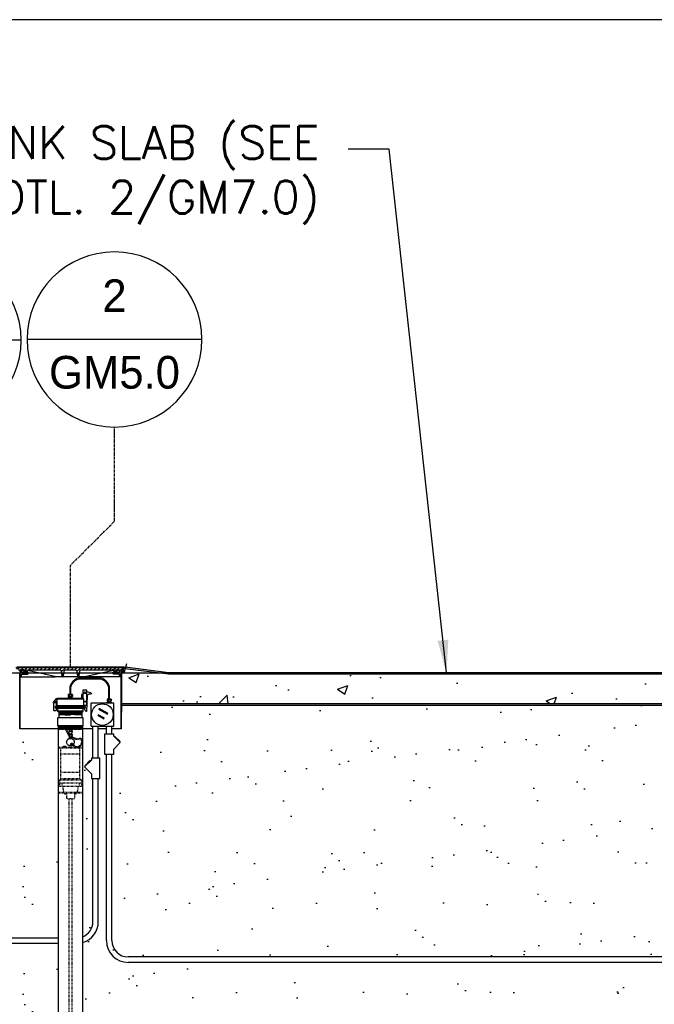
# Model space of a CAD drawing. Extents: x 1081 to 2220, y 0 to 2796.
# Tile 73 of 161: x 1623 to 1739, y 923 to 1104. Entities that reach past the tile are written whole.
import ezdxf
from ezdxf.enums import TextEntityAlignment as Align

# ---------------------------------------------------------------- set-up
doc = ezdxf.new("R2010")
doc.units = 0
doc.header["$MEASUREMENT"] = 0
doc.header["$PDSIZE"] = 1
doc.linetypes.add('CENTER1', pattern=[0.6625, 0.5, -0.075, 0.0125, -0.075])
doc.linetypes.add('HIDDEN5', pattern=[0.05, 0.025, -0.025])
doc.layers.get('0').update_dxf_attribs({"linetype": 'CONTINUOUS'})
doc.layers.get('DEFPOINTS').update_dxf_attribs({"linetype": 'CONTINUOUS'})
for name, color, linetype in [('CENTERLINE', 3, 'CENTER1'), ('CONCRETE-HATCH', 2, 'CONTINUOUS'), ('CONDUIT', 2, 'CONTINUOUS'), ('DIM', 3, 'CONTINUOUS'), ('FACE-SEAL-ADAPTOR', 3, 'CONTINUOUS'), ('FREEZE-LINES', 8, 'CONTINUOUS'), ('FREEZE-OUTLINE-TITLES', 60, 'CONTINUOUS'), ('GALV-4-PIPE', 4, 'CONTINUOUS'), ('J-BOX', 2, 'CONTINUOUS'), ('PEAGRAVEL-HATCH', 3, 'CONTINUOUS'), ('PROBE', 2, 'CONTINUOUS'), ('TAG', 3, 'CONTINUOUS'), ('TANK-MANHOLE-18', 2, 'CONTINUOUS'), ('TANK-MANHOLE-COVER-18', 2, 'CONTINUOUS'), ('TANK-MANHOLE-COVER-HATCH-18', 7, 'CONTINUOUS'), ('TANK-MANHOLE-HATCH-18', 7, 'CONTINUOUS'), ('TANK-SLAB', 6, 'CONTINUOUS'), ('TEXT', 3, 'CONTINUOUS'), ('TLM-CAP', 3, 'CONTINUOUS')]:
    doc.layers.add(name, color=color, linetype=linetype)
doc.styles.add('SIMPFRAC', font='simpfrac')
doc.styles.add('SIMPLEX', font='simplex')
doc.dimstyles.new('DIM64', dxfattribs={"dimscale": 64, "dimtxt": 0.09375, "dimasz": 0.09375, "dimexe": 0.0625, "dimexo": 0.0625, "dimgap": 0.046875, "dimtad": 1, "dimdec": 4, "dimzin": 3, "dimdsep": 46, "dimlunit": 4, "dimtxsty": 'SIMPLEX', "dimcen": 0, "dimclrd": 256, "dimclre": 256, "dimclrt": 256, "dimadec": 0, "dimazin": 0, "dimtfac": 1, "dimtdec": 4, "dimtmove": 0, "dimatfit": 3, "dimfxl": 1, "dimfrac": 2, "dimtolj": 1, "dimtzin": 0, "dimarcsym": 0})
pattern_1 = [(45, (102.5, -1e-11), (-0.35355339, 0.35355339), [])]

# ---------------------------------------------------------------- blocks, each defined once
blk = doc.blocks.new('KEY-DETAIL')
blk.add_line((-0.1911, 0), (0.1911, 0))
blk.add_circle((0, 0), 0.1911)
at = {"style": 'SIMPFRAC'}
for tag, p in [('DETAIL', (0, 0.1314)), ('SHEET', (0, -0.0358))]:
    blk.add_attdef(tag, text='', height=0.0781, dxfattribs=at).set_placement(p, align=Align.TOP_CENTER)
blk = doc.blocks.new('*D55')
at = {"layer": 'DEFPOINTS', "color": 0, "transparency": 16777216}
for p in [(1389.62, 978.3), (1911.12, 974.01), (1911.12, 700.52)]:
    blk.add_point(p, dxfattribs=at)
at = {"layer": 'DIM', "lineweight": -2, "transparency": 16777216}
for p, q in [((1389.62, 974.3), (1389.62, 696.52)), ((1911.12, 970.01), (1911.12, 696.52)), ((1395.62, 700.52), (1905.12, 700.52))]:
    blk.add_line(p, q, dxfattribs=at)
at = {"layer": 'DIM', "transparency": 16777216}
for points in [[(1395.62, 701.52), (1395.62, 699.52), (1389.62, 700.52)], [(1905.12, 701.52), (1905.12, 699.52), (1911.12, 700.52)]]:
    blk.add_solid(points, dxfattribs=at)
at = {"layer": 'DIM', "transparency": 16777216, "insert": (1650.37, 708.09), "char_height": 6, "attachment_point": 5, "style": 'SIMPLEX'}
blk.add_mtext('\\A1;43\'-5 1/2" (F.V. TANK SLAB)', dxfattribs=at)

msp = doc.modelspace()

# ---------------------------------------------------------------- hatches: boundary and pattern name
at = {"layer": 'CONCRETE-HATCH'}
h = msp.add_hatch(dxfattribs=at)
h.set_pattern_fill('AR-CONC', color=256, scale=2.67, style=0)
h.set_pattern_definition([(50, (1601.823, 981.226), (19.1508, -1.6755), [2.0025, -22.0275]), (355, (1601.823, 981.226), (-3.7047, 20.0835), [1.602, -17.622]), (100.451, (1603.419, 981.087), (15.4462, 18.408), [1.7019, -18.7205]), (46.184, (1601.823, 986.566), (28.4953, -4.4194), [3.0037, -33.0412]), (96.636, (1604.198, 986.198), (24.9555, 26.009), [2.553, -28.0807]), (351.184, (1601.823, 986.566), (24.9555, 26.009), [2.403, -26.433]), (21, (1604.493, 985.231), (15.9374, -10.75), [2.0025, -22.0275]), (326, (1604.493, 985.231), (6.4965, 19.3615), [1.602, -17.622]), (71.451, (1605.821, 984.335), (22.434, 8.6116), [1.7019, -18.7205]), (37.5, (1601.823, 981.226), (0.32467, 8.88827), [0, -17.4084, 0, -17.889, 0, -17.68875]), (7.5, (1601.823, 981.226), (7.02396, 10.5308), [0, -10.1994, 0, -17.0079, 0, -6.74175]), (327.5, (1595.869, 981.226), (14.25306, -0.6022), [0, -6.675, 0, -20.826, 0, -27.6345]), (317.5, (1593.199, 981.226), (15.5711, 2.6728), [0, -8.6775, 0, -13.8306, 0, -19.6245])])
h.paths.add_polyline_path([(1641.47273, 983.81492), (1641.47688, 983.88971, -1.636618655), (1641.75282, 984.02672, 0.630539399), (1641.97345, 984.07554), (1642.12737, 984.73926), (1650.17374, 983.73346), (1741.44124, 983.73346), (1753.40878, 985.22941), (1753.22566, 981.73519), (1754.69967, 981.73519), (1754.35899, 978.29596), (1641.47273, 978.29596)])
at = {"layer": 'PEAGRAVEL-HATCH'}
h = msp.add_hatch(dxfattribs=at)
h.set_pattern_fill('AR-SAND', color=256, scale=7.5, style=0)
h.set_pattern_definition([(37.5, (1670.872, 961.794), (-0.4725, 14.4512), [0, -11.4, 0, -12.75, 0, -12.1875]), (7.5, (1670.872, 961.794), (13.2733, 21.166), [0, -6.15, 0, -10.275, 0, -3.9375]), (327.5, (1661.647, 961.794), (23.356, 0.0424), [0, -3.75, 0, -13.5, 0, -17.625]), (317.5, (1661.647, 961.794), (22.546, 6.5826), [0, -1.875, 0, -8.85, 0, -10.125])])
edge = h.paths.add_edge_path()
edge.add_line((1606.67097, 973.33865), (1606.82746, 973.90753))
edge.add_arc((1606.64668, 973.95726), 0.1875, 344.619141, 409.9999049)
edge.add_line((1606.7672, 974.10089), (1606.13674, 974.62992))
edge.add_arc((1606.25726, 974.77355), 0.1875, 182.7015429, 229.9999049, ccw=False)
edge.add_line((1606.06997, 974.76471), (1611.39711, 974.76471))
edge.add_line((1611.39711, 974.76471), (1611.47181, 974.76471))
edge.add_line((1611.47181, 974.76471), (1611.47181, 978.01471))
edge.add_line((1611.47181, 978.01471), (1622.76748, 978.01471))
edge.add_line((1622.76748, 978.01471), (1622.76748, 976.75093))
edge.add_line((1622.76748, 976.75093), (1622.782, 973.7036))
edge.add_line((1622.782, 973.7036), (1622.83054, 973.7036))
edge.add_line((1622.83054, 973.7036), (1629.87181, 973.7036))
edge.add_line((1629.87181, 973.7036), (1629.87181, 961.79407))
edge.add_line((1629.87181, 961.79407), (1607.12355, 961.79407))
edge.add_line((1607.12355, 961.79407), (1607.12181, 966.71157))
edge.add_arc((1607.18181, 966.71159), 0.06, 90, 180.020228, ccw=False)
edge.add_line((1607.18181, 966.77159), (1607.24931, 966.77159))
edge.add_arc((1607.24931, 966.83409), 0.0625, 270, 360)
edge.add_line((1607.31181, 966.83409), (1607.31181, 967.20909))
edge.add_arc((1607.24931, 967.20909), 0.0625, 360, 450)
edge.add_line((1607.24931, 967.27159), (1607.18681, 967.27159))
edge.add_arc((1607.18867, 967.33857), 0.06701, 176.1664803, 268.4130857, ccw=False)
edge.add_line((1607.12181, 967.34305), (1607.12181, 967.6922))
edge.add_ellipse((1607.25816, 967.75721), major_axis=(0, 0.2), ratio=0.720859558, start_angle=108.9681681, end_angle=243.4149928)
edge.add_line((1607.38709, 967.65805), (1607.38709, 966.63109))
edge.add_line((1607.38709, 966.63109), (1607.5786, 966.47039))
edge.add_line((1607.5786, 966.47039), (1607.73722, 966.47039))
edge.add_line((1607.73722, 966.47039), (1607.73709, 966.63109))
edge.add_line((1607.73709, 966.63109), (1607.73709, 968.84474))
edge.add_arc((1606.88709, 968.84474), 0.85, 360.0000084, 434.2926555)
edge.add_arc((1594.56093, 925.01464), 46.38034, 434.2926533, 435.010102)
edge.add_arc((1606.62181, 970.05822), 0.25, 180, 255.010102, ccw=False)
edge.add_line((1606.37181, 970.05822), (1606.37181, 972.27355))
edge.add_line((1606.37181, 972.27355), (1606.55931, 972.27355))
edge.add_line((1606.55931, 972.27355), (1606.65306, 972.27355))
edge.add_line((1606.65306, 972.27355), (1606.65306, 972.39855))
edge.add_line((1606.65306, 972.39855), (1606.68306, 972.39855))
edge.add_line((1606.68306, 972.39855), (1606.68306, 973.02355))
edge.add_line((1606.68306, 973.02355), (1606.65306, 973.02355))
edge.add_line((1606.65306, 973.02355), (1606.65306, 973.20603))
edge.add_arc((1607.15306, 973.20603), 0.5, 524.619141, 540, ccw=False)
h = msp.add_hatch(dxfattribs=at)
h.set_pattern_fill('AR-SAND', color=256, scale=7.5, style=0)
h.set_pattern_definition([(37.5, (1561.284, 931.958), (-0.47245, 14.4512), [0, -11.4, 0, -12.75, 0, -12.1875]), (7.5, (1561.284, 931.958), (13.2733, 21.166), [0, -6.15, 0, -10.275, 0, -3.9375]), (327.5, (1552.059, 931.958), (23.3561, 0.04244), [0, -3.75, 0, -13.5, 0, -17.625]), (317.5, (1552.059, 931.958), (22.546, 6.5826), [0, -1.875, 0, -8.85, 0, -10.125])])
h.paths.add_polyline_path([(1739.45976, 978.01471), (1639.90973, 978.01471), (1639.90973, 931.95777), (1739.45976, 931.95777)])
h = msp.add_hatch(dxfattribs=at)
h.set_pattern_fill('AR-SAND', color=256, scale=7.5, style=0)
h.set_pattern_definition([(37.5, (1546.572, 915.523), (-0.47245, 14.4512), [0, -11.4, 0, -12.75, 0, -12.1875]), (7.5, (1546.572, 915.523), (13.2733, 21.1661), [0, -6.15, 0, -10.275, 0, -3.9375]), (327.5, (1537.347, 915.523), (23.35606, 0.04244), [0, -3.75, 0, -13.5, 0, -17.625]), (317.5, (1537.347, 915.523), (22.546, 6.5826), [0, -1.875, 0, -8.85, 0, -10.125])])
h.paths.add_polyline_path([(1634.37181, 934.42991, 0.332318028), (1637.23778, 938.26579), (1637.23778, 964.56577), (1637.51558, 964.56577), (1637.51558, 968.34367), (1637.23778, 968.34367), (1637.23778, 973.7036), (1638.73815, 973.7036), (1638.73815, 972.79812), (1638.46035, 972.79812), (1638.46035, 969.02023), (1638.73815, 969.02023), (1638.73815, 934.7862, 0.414213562), (1642.73815, 930.7862), (1751.91192, 930.7862), (1751.91192, 930.38901), (1752.09754, 930.38901), (1752.09754, 930.43504), (1752.65442, 930.43504), (1752.65442, 930.38901), (1753.16506, 930.3533), (1753.16506, 929.94042), (1753.28881, 929.04323), (1753.90756, 929.04323), (1753.90756, 923.02328, -0.414213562), (1754.15756, 922.77328), (1754.15756, 921.77328), (1753.28835, 921.77328), (1753.05183, 921.77328), (1753.78836, 920.45804), (1753.78836, 920.05969, 0.414213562), (1754.03836, 919.80969), (1754.17181, 919.80969), (1754.17181, 915.52328), (1746.37181, 915.52328), (1745.37181, 917.52328), (1740.37181, 917.52328), (1739.37181, 915.52328), (1729.87181, 915.52328), (1728.87181, 917.52328), (1723.87181, 917.52328), (1722.87181, 915.52328), (1713.37181, 915.52328), (1712.37181, 917.52328), (1707.37181, 917.52328), (1706.37181, 915.52328), (1696.87181, 915.52328), (1695.87181, 917.52328), (1690.87181, 917.52328), (1689.87181, 915.52328), (1680.37181, 915.52328), (1679.37181, 917.52328), (1674.37181, 917.52328), (1673.37181, 915.52328), (1663.87181, 915.52328), (1662.87181, 917.52328), (1657.87181, 917.52328), (1656.87181, 915.52328), (1643.87181, 915.52328), (1642.87181, 917.52328), (1637.87181, 917.52328), (1636.87181, 915.52328), (1635.27101, 915.52328), (1635.27101, 915.87408, -0.414213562), (1634.62181, 916.52328), (1634.37181, 916.52328)])
h = msp.add_hatch(dxfattribs=at)
h.set_pattern_fill('AR-SAND', color=256, scale=7.5, style=0)
h.set_pattern_definition([(37.5, (1664.506, 959.299), (-0.4725, 14.451), [0, -11.4, 0, -12.75, 0, -12.1875]), (7.5, (1664.506, 959.3), (13.273, 21.166), [0, -6.15, 0, -10.275, 0, -3.9375]), (327.5, (1655.281, 959.299), (23.356, 0.0424), [0, -3.75, 0, -13.5, 0, -17.625]), (317.5, (1655.28, 959.3), (22.546, 6.583), [0, -1.875, 0, -8.85, 0, -10.125])])
h.paths.add_polyline_path([(1634.37181, 973.7036), (1636.23778, 973.7036), (1636.23778, 968.34367), (1635.95998, 968.34367), (1635.95998, 967.96892), (1635.84213, 967.85107), (1635.76356, 967.92964), (1634.74215, 966.90823), (1634.82072, 966.82966), (1634.70286, 966.71181), (1635.95998, 965.45469), (1635.95998, 964.56577), (1636.23778, 964.56577), (1636.23778, 938.26579, -0.304726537), (1634.37181, 935.48839)])
h = msp.add_hatch(dxfattribs=at)
h.set_pattern_fill('AR-SAND', color=256, scale=7.5, style=0)
h.set_pattern_definition([(37.5, (1670.872, 935.266), (-0.4725, 14.4512), [0, -11.4, 0, -12.75, 0, -12.1875]), (7.5, (1670.872, 935.266), (13.2733, 21.166), [0, -6.15, 0, -10.275, 0, -3.9375]), (327.5, (1661.647, 935.266), (23.356, 0.0424), [0, -3.75, 0, -13.5, 0, -17.625]), (317.5, (1661.647, 935.266), (22.546, 6.5826), [0, -1.875, 0, -8.85, 0, -10.125])])
edge = h.paths.add_edge_path()
edge.add_arc((1608.06438, 954.98201), 3.81849, 539.2190114, 870.2543809)
edge.add_line((1604.74903, 956.87655), (1607.12355, 961.79407))
edge.add_line((1607.12355, 961.79407), (1629.87181, 961.79407))
edge.add_line((1629.87181, 961.79407), (1629.87181, 935.26579))
edge.add_line((1629.87181, 935.26579), (1614.82458, 935.26579))
edge.add_line((1614.82458, 935.26579), (1614.82458, 935.66298))
edge.add_line((1614.82458, 935.66298), (1614.68845, 935.66298))
edge.add_line((1614.68845, 935.66298), (1614.68845, 935.83262))
edge.add_arc((1614.65691, 935.8329), 0.03154, 359.4742065, 449.4742065)
edge.add_line((1614.6572, 935.86444), (1614.63796, 935.86444))
edge.add_arc((1614.63796, 935.87929), 0.01485, 192.4559572, 270, ccw=False)
edge.add_arc((1614.39145, 935.82484), 0.2376, 372.4558493, 527.5442281)
edge.add_arc((1614.14461, 935.87536), 0.01485, 243.2142707, 362.8253411, ccw=False)
edge.add_arc((1614.12599, 935.8329), 0.03154, 427.7771823, 539.4745783)
edge.add_line((1614.09445, 935.83319), (1614.09445, 935.66211))
edge.add_line((1614.09445, 935.66211), (1613.57143, 935.69869))
edge.add_line((1613.57143, 935.69869), (1613.57143, 936.11157))
edge.add_line((1613.57143, 936.11157), (1613.44768, 936.11157))
edge.add_line((1613.44768, 936.11157), (1613.44768, 937.00876))
edge.add_line((1613.44768, 937.00876), (1604.34679, 937.00876))
edge.add_line((1604.34679, 937.00876), (1604.34679, 942.02096))
edge.add_arc((1608.51335, 940.48339), 4.44121, 519.7445968, 743.7343393)
edge.add_line((1612.57893, 942.27096), (1612.57893, 943.80737))
edge.add_line((1612.57893, 943.80737), (1612.71239, 943.80737))
edge.add_arc((1612.71239, 944.05737), 0.25, 270, 360)
edge.add_line((1612.96239, 944.05737), (1612.96239, 944.45572))
edge.add_line((1612.96239, 944.45572), (1613.69892, 945.77096))
edge.add_line((1613.69892, 945.77096), (1613.46239, 945.77096))
edge.add_line((1613.46239, 945.77096), (1604.14569, 945.77096))
edge.add_line((1604.14569, 945.77096), (1604.14569, 953.39639))
edge.add_arc((1613.91488, 953.6185), 9.77171, 181.3024617, 531.6706674)
h = msp.add_hatch(dxfattribs=at)
h.set_pattern_fill('AR-SAND', color=256, scale=7.5, style=0)
h.set_pattern_definition([(37.5, (1670.872, 915.523), (-0.4725, 14.4512), [0, -11.4, 0, -12.75, 0, -12.1875]), (7.5, (1670.872, 915.523), (13.2733, 21.166), [0, -6.15, 0, -10.275, 0, -3.9375]), (327.5, (1661.647, 915.523), (23.356, 0.0424), [0, -3.75, 0, -13.5, 0, -17.625]), (317.5, (1661.647, 915.523), (22.546, 6.5826), [0, -1.875, 0, -8.85, 0, -10.125])])
h.paths.add_polyline_path([(1612.82893, 932.52282), (1613.44768, 932.52282), (1613.44768, 933.42001), (1613.57143, 933.42001), (1613.57143, 933.8329), (1614.14395, 933.87293), (1614.14395, 933.91464), (1614.70083, 933.91464), (1614.70083, 933.8686), (1614.82458, 933.8686), (1614.82458, 934.26579), (1629.87181, 934.26579), (1629.87181, 916.52328), (1629.62181, 916.52328, -0.414213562), (1628.97261, 915.87408), (1628.97261, 915.52328), (1627.37181, 915.52328), (1626.37181, 917.52328), (1621.37181, 917.52328), (1620.37181, 915.52328), (1612.57893, 915.52328), (1612.57893, 919.80969), (1612.71239, 919.80969, 0.414213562), (1612.96239, 920.05969), (1612.96239, 920.45804), (1613.69892, 921.77328), (1613.46239, 921.77328), (1612.57893, 921.77328), (1612.57893, 922.77328, -0.414213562), (1612.82893, 923.02328)])
at = {"layer": 'TANK-MANHOLE-COVER-HATCH-18', "linetype": 'Continuous'}
h = msp.add_hatch(dxfattribs=at)
h.set_pattern_fill('LINE', color=256, scale=4, angle=45, style=0)
h.set_pattern_definition(pattern_1)
h.paths.add_polyline_path([(1641.88745, 984.92178), (1641.8819, 984.85798), (1641.78998, 984.60612, -0.315058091), (1641.70191, 984.54451), (1640.94982, 984.54451, 0.20068244), (1640.88308, 984.5166), (1640.78353, 984.41569, -0.20068244), (1640.71679, 984.38778), (1640.37699, 984.38778), (1640.03718, 984.38778, -0.200679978), (1639.97044, 984.41569), (1639.87089, 984.5166, 0.200679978), (1639.80415, 984.54451), (1634.08548, 984.54451, 0.383366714), (1633.83689, 984.32108), (1633.74141, 983.42753, -0.383366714), (1633.58605, 983.28788), (1633.55922, 983.28788, -0.383366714), (1633.40386, 983.42753), (1633.30841, 984.32073, 0.383769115), (1633.05944, 984.54451), (1631.19667, 984.54451, 0.38581775), (1630.94612, 984.31895), (1630.85231, 983.42777, -0.383818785), (1630.69692, 983.28788), (1630.66865, 983.28788, -0.383818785), (1630.51326, 983.42777), (1630.41927, 984.32069, 0.383818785), (1630.17064, 984.54451), (1624.45057, 984.54451, 0.200679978), (1624.38383, 984.5166), (1624.28428, 984.41569, -0.200679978), (1624.21754, 984.38778), (1623.87774, 984.38778), (1623.53794, 984.38778, -0.20068244), (1623.47119, 984.41569), (1623.37165, 984.5166, 0.20068244), (1623.30491, 984.54451), (1622.5542, 984.54451, -0.315056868), (1622.46613, 984.60612), (1622.37421, 984.85798), (1622.36867, 984.92178), (1632.12736, 984.92178)])
at = {"layer": 'TANK-MANHOLE-HATCH-18', "linetype": 'Continuous'}
h = msp.add_hatch(dxfattribs=at)
h.set_pattern_fill('LINE', color=256, scale=4, angle=135, style=0)
h.set_pattern_definition([(135, (102.5, -1e-11), (-0.35355339, -0.35355339), [])])
h.paths.add_polyline_path([(1622.89792, 984.36321), (1622.90407, 984.48516, -0.39953151), (1622.96649, 984.54451), (1623.04551, 984.54451, -0.399230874), (1623.10793, 984.48523), (1623.12736, 984.1076), (1624.35348, 984.1076), (1624.34236, 983.90744, -0.398050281), (1624.15515, 983.73034), (1623.22727, 983.73034, 0.398894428), (1623.10244, 983.61191), (1623.08851, 983.3471, -0.469140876), (1623.01145, 983.28962, -0.458065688), (1622.93456, 983.34482), (1622.8999, 983.73304, 0.38836603), (1622.83765, 983.78998), (1622.78477, 983.78998), (1622.77925, 983.88936, 0.400208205), (1622.68491, 983.97861), (1622.40447, 983.97861, -0.348183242), (1622.2827, 984.07537), (1622.06486, 985.01471), (1622.24795, 985.01471, -0.346992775), (1622.33833, 984.94341), (1622.48791, 984.30212, 0.348582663), (1622.5792, 984.22966), (1622.75747, 984.22966, 0.39953151)])
h = msp.add_hatch(dxfattribs=at)
h.set_pattern_fill('LINE', color=256, scale=4, angle=45, style=0)
h.set_pattern_definition(pattern_1)
h.paths.add_polyline_path([(1641.35621, 983.73304), (1641.32155, 983.34482, -0.458065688), (1641.24466, 983.28962, -0.469140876), (1641.16761, 983.3471), (1641.15367, 983.61191, 0.398894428), (1641.02884, 983.73034), (1640.10096, 983.73034, -0.398050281), (1639.91375, 983.90744), (1639.90263, 984.1076), (1641.12875, 984.1076), (1641.14819, 984.48523, -0.399230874), (1641.2106, 984.54451), (1641.28962, 984.54451, -0.39953151), (1641.35204, 984.48516), (1641.35819, 984.36321, 0.39953151), (1641.49864, 984.22966), (1641.67691, 984.22966, 0.348582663), (1641.76821, 984.30212), (1641.91779, 984.94341, -0.346992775), (1642.00817, 985.01471), (1642.19125, 985.01471), (1641.97341, 984.07537, -0.348183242), (1641.85164, 983.97861), (1641.57121, 983.97861, 0.400208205), (1641.47686, 983.88936), (1641.47134, 983.78998), (1641.41847, 983.78998, 0.38836603)])
at = {"layer": 'TANK-SLAB'}
for points in [[(1642.12737, 984.73926), (1642.19125, 985.01471), (1650.19125, 984.01471), (1741.42373, 984.01471), (1753.42373, 985.51471), (1753.40878, 985.22941), (1741.44124, 983.73346), (1650.17374, 983.73346)], [(1641.47273, 978.29596), (1754.35899, 978.29596), (1754.33113, 978.01471), (1641.47273, 978.01471)]]:
    msp.add_hatch(color=256, dxfattribs=at).paths.add_polyline_path(points)

# ---------------------------------------------------------------- linework, layer by layer
at = {"layer": 'CENTERLINE', "flags": 128}
msp.add_lwpolyline([(1632.12806, 985.01471), (1632.12806, 1003.74617), (1640.21705, 1011.83516), (1640.21705, 1029.15474)], dxfattribs=at)
at = {"layer": 'CONDUIT'}
for p, q in [((1636.23778, 968.34367), (1636.23778, 974.22502)), ((1637.23778, 968.34367), (1637.23778, 974.22502)), ((1638.73815, 972.79812), (1638.73815, 974.22502)), ((1639.73815, 972.79812), (1639.73815, 974.22502)), ((1638.73815, 934.7862), (1638.73815, 969.02023)), ((1639.73815, 934.7862), (1639.73815, 969.02023)), ((1636.23778, 938.26579), (1636.23778, 964.56577)), ((1637.23778, 938.26579), (1637.23778, 964.56577)), ((1629.87181, 935.26579), (1602.74363, 935.26579)), ((1629.87181, 934.26579), (1602.74363, 934.26579)), ((1751.91192, 931.7862), (1642.73815, 931.7862)), ((1751.91192, 930.7862), (1642.73815, 930.7862))]:
    msp.add_line(p, q, dxfattribs=at)
for points in [[(1640.01595, 972.42338), (1641.27307, 971.16626), (1640.01595, 969.90914), (1640.01595, 969.02023), (1638.46035, 969.02023), (1638.46035, 972.79812), (1640.01595, 972.79812)], [(1635.95998, 967.96892), (1634.70286, 966.71181), (1635.95998, 965.45469), (1635.95998, 964.56577), (1637.51558, 964.56577), (1637.51558, 968.34367), (1635.95998, 968.34367)]]:
    msp.add_lwpolyline(points, close=True, dxfattribs=at)
for points in [[(1640.13381, 972.30552), (1640.21238, 972.38409), (1641.23379, 971.36269), (1641.15522, 971.28412)], [(1635.84213, 967.85107), (1635.76356, 967.92964), (1634.74215, 966.90823), (1634.82072, 966.82966)]]:
    msp.add_lwpolyline(points, dxfattribs=at)
for centre, radius, start, end in [((1633.23778, 938.26579), 4, 286.4696901, 0), ((1633.23778, 938.26579), 3, 292.2105199, 0), ((1642.73815, 934.7862), 4, 180, 270), ((1642.73815, 934.7862), 3, 180, 270)]:
    msp.add_arc(centre, radius, start, end, dxfattribs=at)
at = {"layer": 'DEFPOINTS'}
msp.add_lwpolyline([(1642.40372, 985.6718), (1641.94462, 983.95668), (1641.55873, 983.95668), (1641.5139, 983.9299), (1641.48739, 983.87998), (1641.48739, 976.75093)], dxfattribs=at)
at = {"layer": 'FACE-SEAL-ADAPTOR', "color": 7}
for p, q in [((1629.99681, 976.81543), (1634.24681, 976.67227)), ((1629.99681, 976.69035), (1634.24681, 976.5472)), ((1629.99681, 976.56528), (1634.24681, 976.42213)), ((1629.99681, 976.44021), (1634.24681, 976.29706)), ((1629.99681, 976.31514), (1632.12181, 976.24357)), ((1632.12181, 976.86892), (1634.24681, 976.79734))]:
    msp.add_line(p, q, dxfattribs=at)
at = {"layer": 'FACE-SEAL-ADAPTOR'}
msp.add_lwpolyline([(1634.42042, 974.24328, 0.414213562), (1634.48292, 974.30578), (1634.48292, 975.68078, 0.414213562), (1634.42042, 975.74328), (1629.8232, 975.74328, 0.414213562), (1629.7607, 975.68078), (1629.7607, 974.30578, 0.414213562), (1629.8232, 974.24328)], format="xyb", close=True, dxfattribs=at)
msp.add_lwpolyline([(1634.24681, 975.74328), (1634.24681, 976.86892), (1629.99681, 976.86892), (1629.99681, 975.74328)], dxfattribs=at)
at = {"layer": 'FREEZE-LINES', "linetype": 'Continuous'}
msp.add_line((1080.74363, 984.01471), (2124.74363, 984.01471), dxfattribs=at)
at = {"layer": 'FREEZE-OUTLINE-TITLES', "linetype": 'Continuous'}
msp.add_lwpolyline([(2220, 1104.01471), (1176, 1104.01471), (1176, 564.00736), (2220, 564.00736)], close=True, dxfattribs=at)
at = {"layer": 'GALV-4-PIPE', "color": 7}
for p, q in [((1629.87181, 974.194), (1634.37181, 974.04242)), ((1629.87181, 974.06893), (1634.37181, 973.91735)), ((1629.87181, 973.94386), (1634.37181, 973.79228)), ((1629.87181, 973.81879), (1634.37181, 973.66721)), ((1629.87181, 973.69371), (1632.24681, 973.61372)), ((1632.12181, 974.24328), (1634.37181, 974.16749))]:
    msp.add_line(p, q, dxfattribs=at)
at = {"layer": 'GALV-4-PIPE'}
msp.add_lwpolyline([(1629.87181, 916.52328), (1629.87181, 916.52328), (1634.37181, 916.52328), (1634.37181, 916.52328), (1634.37181, 974.24328), (1629.87181, 974.24328)], close=True, dxfattribs=at)
at = {"layer": 'J-BOX', "color": 7}
for p, q in [((1639.00657, 976.33093), (1637.35418, 977.23628)), ((1639.05214, 976.5123), (1637.39975, 977.41765)), ((1638.33993, 975.50227), (1637.18202, 976.13669)), ((1638.35122, 975.68364), (1637.21186, 976.3079))]:
    msp.add_line(p, q, dxfattribs=at)
at = {"layer": 'J-BOX'}
msp.add_lwpolyline([(1640.08234, 974.28058), (1640.08234, 978.35821, 0.414213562), (1640.02678, 978.41377), (1635.94915, 978.41377, 0.414213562), (1635.89359, 978.35821), (1635.89359, 974.28058, 0.414213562), (1635.94915, 974.22502), (1640.02678, 974.22502, 0.414213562)], format="xyb", close=True, dxfattribs=at)
msp.add_circle((1637.98797, 976.3194), 1.98948, dxfattribs=at)
at = {"layer": 'PROBE'}
for p, q in [((1631.83563, 979.42767), (1631.83563, 979.63889)), ((1631.99135, 979.98908), (1631.99135, 979.98908)), ((1631.99135, 979.98908), (1631.99135, 979.98908)), ((1632.32448, 979.42767), (1632.32448, 979.63889)), ((1639.13936, 979.13268), (1639.13936, 979.13268)), ((1639.13936, 979.13268), (1639.13936, 979.13268)), ((1638.98364, 978.57127), (1638.98364, 978.78249)), ((1639.47248, 978.57127), (1639.47248, 978.78249))]:
    msp.add_line(p, q, dxfattribs=at)
at = {"layer": 'PROBE', "color": 7}
for p, q in [((1631.83563, 979.53328), (1632.32448, 979.53328)), ((1638.98364, 978.67688), (1639.47248, 978.67688))]:
    msp.add_line(p, q, dxfattribs=at)
at = {"layer": 'PROBE', "color": 1, "linetype": 'HIDDEN5'}
for p, q in [((1634.37181, 973.94799), (1629.87181, 973.94799)), ((1634.37181, 973.59894), (1629.87181, 973.59894)), ((1631.76522, 974.24308), (1631.91182, 973.65069)), ((1631.76522, 973.77809), (1631.91182, 973.18569)), ((1631.83348, 973.79498), (1631.96686, 973.25601)), ((1631.83761, 974.24328), (1631.96686, 973.721)), ((1632.3318, 973.65069), (1631.91182, 973.65069)), ((1631.92526, 971.93498), (1631.92526, 974.10324)), ((1632.27677, 973.721), (1631.96686, 973.721)), ((1632.40602, 974.24328), (1632.27677, 973.721)), ((1632.41015, 973.79498), (1632.27677, 973.25601)), ((1632.31836, 971.93498), (1632.31836, 974.10324)), ((1632.47841, 974.24308), (1632.3318, 973.65069)), ((1632.47841, 973.77809), (1632.3318, 973.18569)), ((1631.76522, 973.23665), (1631.91182, 972.64426)), ((1631.76522, 972.657), (1631.91182, 972.0646)), ((1631.83348, 973.25354), (1631.96686, 972.71457)), ((1631.83348, 972.67389), (1631.96686, 972.13492)), ((1632.3318, 973.18569), (1631.91182, 973.18569)), ((1632.3318, 972.64426), (1631.91182, 972.64426)), ((1632.3318, 972.0646), (1631.91182, 972.0646)), ((1632.27677, 973.25601), (1631.96686, 973.25601)), ((1632.27677, 972.71457), (1631.96686, 972.71457)), ((1632.27677, 972.13492), (1631.96686, 972.13492)), ((1632.41015, 973.25354), (1632.27677, 972.71457)), ((1632.41015, 972.67389), (1632.27677, 972.13492)), ((1632.47841, 973.23665), (1632.3318, 972.64426)), ((1632.47841, 972.657), (1632.3318, 972.0646)), ((1634.37181, 970.30578), (1629.87181, 970.30578)), ((1634.37181, 970.23547), (1629.87181, 970.23547)), ((1634.37181, 970.16516), (1629.87181, 970.16516)), ((1630.3743, 964.54016), (1630.3743, 970.16516)), ((1632.31836, 970.55676), (1631.92526, 970.55676)), ((1631.92526, 970.30578), (1631.92526, 970.55676)), ((1632.31836, 970.30578), (1632.31836, 970.55676)), ((1633.0781, 970.49053), (1633.0781, 970.30578)), ((1633.62017, 970.50619), (1633.62017, 970.30578)), ((1633.86933, 964.54016), (1633.86933, 970.16516)), ((1633.86933, 969.04016), (1630.3743, 969.04016)), ((1630.09305, 964.25891), (1630.3743, 964.54016)), ((1633.86933, 965.66516), (1630.3743, 965.66516)), ((1633.86933, 964.54016), (1630.3743, 964.54016)), ((1634.15058, 964.25891), (1633.86933, 964.54016)), ((1630.09305, 964.25891), (1630.09305, 963.13391)), ((1634.15058, 964.25891), (1630.09305, 964.25891)), ((1634.15058, 963.69641), (1630.09305, 963.69641)), ((1634.15058, 963.13391), (1630.09305, 963.13391)), ((1630.52378, 963.69641), (1630.52378, 963.13391)), ((1633.71985, 963.69641), (1633.71985, 963.13391)), ((1634.15058, 964.25891), (1634.15058, 963.13391)), ((1634.37181, 962.00891), (1629.87181, 962.00891)), ((1634.37181, 961.85584), (1629.87181, 961.85584)), ((1631.46704, 960.83308), (1631.46704, 961.85584)), ((1632.84552, 960.83308), (1631.46704, 960.83308)), ((1632.84552, 961.85584), (1632.84552, 960.83308))]:
    msp.add_line(p, q, dxfattribs=at)
at = {"layer": 'PROBE'}
msp.add_lwpolyline([(1632.1738, 979.98908), (1632.1738, 980.99739, -0.414213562), (1634.08005, 982.90364), (1637.23311, 982.90364, -0.414213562), (1639.13936, 980.99739), (1639.13936, 979.13268), (1639.32686, 979.13268), (1639.32686, 980.99739, 0.414213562), (1637.23311, 983.09114), (1634.08005, 983.09114, 0.414213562), (1631.9863, 980.99739), (1631.9863, 979.98908)], format="xyb", close=True, dxfattribs=at)
for points in [[(1631.59331, 979.27017), (1631.59331, 979.42767), (1632.57689, 979.42767), (1632.57689, 979.27017)], [(1638.74131, 978.41377), (1638.74131, 978.57127), (1639.7249, 978.57127), (1639.7249, 978.41377)]]:
    msp.add_lwpolyline(points, dxfattribs=at)
at = {"layer": 'PROBE', "color": 7}
for points in [[(1631.73614, 979.98908, 0.414213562), (1631.70489, 979.95783), (1631.70489, 979.67014, 0.414213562), (1631.73614, 979.63889)], [(1631.86374, 979.98908, -0.414213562), (1631.89499, 979.95783), (1631.89499, 979.67014, -0.414213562), (1631.86374, 979.63889)], [(1631.92624, 979.98908, 0.414213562), (1631.89499, 979.95783), (1631.89499, 979.67014, 0.414213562), (1631.92624, 979.63889)], [(1632.24396, 979.98908, -0.414213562), (1632.27521, 979.95783), (1632.27521, 979.67014, -0.414213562), (1632.24396, 979.63889)], [(1632.30646, 979.98908, 0.414213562), (1632.27521, 979.95783), (1632.27521, 979.67014, 0.414213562), (1632.30646, 979.63889)], [(1632.43406, 979.98908, -0.414213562), (1632.46531, 979.95783), (1632.46531, 979.67014, -0.414213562), (1632.43406, 979.63889)], [(1638.88414, 979.13268, 0.414213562), (1638.85289, 979.10143), (1638.85289, 978.81374, 0.414213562), (1638.88414, 978.78249)], [(1639.01175, 979.13268, -0.414213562), (1639.043, 979.10143), (1639.043, 978.81374, -0.414213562), (1639.01175, 978.78249)], [(1639.07425, 979.13268, 0.414213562), (1639.043, 979.10143), (1639.043, 978.81374, 0.414213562), (1639.07425, 978.78249)], [(1639.39196, 979.13268, -0.414213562), (1639.42321, 979.10143), (1639.42321, 978.81374, -0.414213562), (1639.39196, 978.78249)], [(1639.45446, 979.13268, 0.414213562), (1639.42321, 979.10143), (1639.42321, 978.81374, 0.414213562), (1639.45446, 978.78249)], [(1639.58207, 979.13268, -0.414213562), (1639.61332, 979.10143), (1639.61332, 978.81374, -0.414213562), (1639.58207, 978.78249)]]:
    msp.add_lwpolyline(points, format="xyb", dxfattribs=at)
at = {"layer": 'PROBE'}
for points in [[(1632.46531, 979.98908), (1631.70489, 979.98908), (1631.70489, 979.63889), (1632.46531, 979.63889)], [(1639.61332, 979.13268), (1638.85289, 979.13268), (1638.85289, 978.78249), (1639.61332, 978.78249)]]:
    msp.add_lwpolyline(points, close=True, dxfattribs=at)
at = {"layer": 'PROBE', "color": 1, "linetype": 'HIDDEN5', "flags": 128}
for points in [[(1631.84056, 960.83308), (1631.84056, 955.8701), (1631.84056, 926.21794), (1631.84056, 910.58888)], [(1632.40306, 960.83308), (1632.40306, 955.15729), (1632.40306, 925.50512), (1632.40306, 910.58888)]]:
    msp.add_lwpolyline(points, dxfattribs=at)
at = {"layer": 'PROBE', "color": 1, "linetype": 'HIDDEN5'}
for radius in [0.70313, 0.68766]:
    msp.add_circle((1632.12181, 971.25989), radius, dxfattribs=at)
at = {"layer": 'PROBE', "linetype": 'Continuous'}
for centre in [(1632.43406, 979.67014), (1639.58207, 978.81374)]:
    msp.add_arc(centre, 0.03125, 270, 360, dxfattribs=at)
at = {"layer": 'PROBE', "color": 1, "linetype": 'HIDDEN5'}
for centre, radius, start, end in [((1633.91031, 974.23524), 2.72513, 182.7886092, 226.9462838), ((1633.91031, 974.23524), 2.5845, 182.9404697, 226.9462838), ((1633.66658, 974.83456), 3.05642, 238.5653048, 272.3044934), ((1633.66658, 974.83456), 2.91579, 238.5653048, 272.3044934), ((1633.85636, 971.45136), 0.47534, 13.3391186, 98.7775146), ((1633.85636, 971.45136), 0.33471, 13.3391186, 98.7775146), ((1631.03158, 969.98659), 0.49953, 39.8518912, 140.2850402), ((1631.03158, 969.98659), 0.42965, 47.9795125, 132.0204875), ((1631.03158, 969.98659), 0.38014, 57.1049702, 122.8950298), ((1632.67745, 970.56757), 0.64191, 152.2481139, 180.8914594), ((1632.3904, 970.69966), 0.32712, 23.9424171, 147.0883423), ((1632.67745, 970.56757), 0.50128, 152.2481139, 180.8914594), ((1632.3904, 970.69966), 0.1865, 23.9424171, 147.0883423), ((1633.19053, 970.96782), 0.65844, 196.9974124, 218.9213125), ((1633.32491, 971.30539), 0.99122, 229.2787537, 327.3132099), ((1633.19053, 970.96782), 0.51782, 196.9974124, 217.540495), ((1633.32491, 971.30539), 0.85059, 229.2787537, 327.548775), ((1633.35571, 971.34393), 0.8467, 324.2281317, 12.7021734), ((1633.35571, 971.34393), 0.98732, 324.4647032, 12.7021734), ((1635.21646, 963.32973), 4.52778, 182.5139258, 196.977501), ((1629.02717, 963.32973), 4.52778, 343.022499, 357.4860742), ((1631.16839, 961.90158), 0.16284, 195.9919833, 340.913534), ((1633.07524, 961.90158), 0.16284, 199.086466, 344.0080167)]:
    msp.add_arc(centre, radius, start, end, dxfattribs=at)
at = {"layer": 'TANK-MANHOLE-18', "color": 7, "linetype": 'Continuous'}
for p, q in [((1641.99568, 985.01471), (1622.24795, 985.01471)), ((1623.01085, 983.28788), (1629.27909, 983.28788)), ((1641.24387, 983.28788), (1634.9764, 983.28788)), ((1629.87181, 973.7036), (1622.83054, 973.7036)), ((1636.23778, 973.7036), (1634.37181, 973.7036)), ((1638.73815, 973.7036), (1637.23778, 973.7036)), ((1641.42557, 973.7036), (1639.73815, 973.7036))]:
    msp.add_line(p, q, dxfattribs=at)
at = {"layer": 'TANK-MANHOLE-18', "color": 5, "linetype": 'Continuous'}
msp.add_line((1623.04553, 984.54451), (1622.96786, 984.54451), dxfattribs=at)
at = {"layer": 'TANK-MANHOLE-18', "linetype": 'Continuous'}
msp.add_lwpolyline([(1622.77921, 983.89006), (1622.78477, 983.78998), (1622.83765, 983.78998, -0.38836603), (1622.8999, 983.73304), (1622.93456, 983.34482, 0.38836603), (1622.99681, 983.28788), (1623.02609, 983.28788, 0.398894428), (1623.08851, 983.3471), (1623.10244, 983.61191, -0.398894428), (1623.22727, 983.73034), (1624.15515, 983.73034, 0.398050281), (1624.34236, 983.90744), (1624.35348, 984.1076), (1623.12736, 984.1076), (1623.10793, 984.48523, 0.399230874), (1623.04551, 984.54451), (1622.96649, 984.54451, 0.39953151), (1622.90407, 984.48516), (1622.89792, 984.36321, -0.39953151), (1622.75747, 984.22966)], format="xyb", dxfattribs=at)
msp.add_lwpolyline([(1641.28962, 984.54451, -0.39953151), (1641.35204, 984.48516), (1641.35819, 984.36321, 0.39953151), (1641.49864, 984.22966), (1641.67691, 984.22966, 0.348582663), (1641.76821, 984.30212), (1641.91755, 984.94238, -0.350174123), (1642.00817, 985.01471), (1642.19125, 985.01471), (1641.97349, 984.0757, -0.3489397), (1641.85164, 983.97861), (1641.57121, 983.97861, 0.398052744), (1641.4769, 983.89006), (1641.47134, 983.78998), (1641.41847, 983.78998, 0.38836603), (1641.35621, 983.73304), (1641.32155, 983.34482, -0.38836603), (1641.2593, 983.28788), (1641.23002, 983.28788, -0.398894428), (1641.16761, 983.3471), (1641.15367, 983.61191, 0.398894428), (1641.02884, 983.73034), (1640.10096, 983.73034, -0.398050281), (1639.91375, 983.90744), (1639.90263, 984.1076), (1641.12875, 984.1076), (1641.14819, 984.48523, -0.399230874), (1641.2106, 984.54451)], format="xyb", close=True, dxfattribs=at)
for points in [[(1622.83054, 983.75669), (1622.782, 983.75669), (1622.782, 973.7036), (1622.83054, 973.7036), (1622.83054, 983.78998)], [(1641.42557, 983.75669), (1641.47273, 983.75669), (1641.47273, 973.7036), (1641.42557, 973.7036), (1641.42557, 983.78998)]]:
    msp.add_lwpolyline(points, dxfattribs=at)
at = {"layer": 'TANK-MANHOLE-COVER-18', "linetype": 'Continuous'}
for p, q in [((1623.54347, 984.54451), (1623.30491, 984.54451)), ((1623.73488, 984.54451), (1623.63917, 984.54451)), ((1623.9249, 984.54451), (1623.82919, 984.54451)), ((1624.11631, 984.54451), (1624.0206, 984.54451)), ((1624.21201, 984.54451), (1624.45057, 984.54451)), ((1640.04272, 984.54451), (1639.80416, 984.54451)), ((1640.23412, 984.54451), (1640.13842, 984.54451)), ((1640.42415, 984.54451), (1640.32844, 984.54451)), ((1640.61555, 984.54451), (1640.51985, 984.54451)), ((1640.71126, 984.54451), (1640.94982, 984.54451))]:
    msp.add_line(p, q, dxfattribs=at)
msp.add_lwpolyline([(1632.12736, 984.92178), (1622.36867, 984.92178)], dxfattribs=at)
msp.add_lwpolyline([(1622.5542, 984.54451), (1623.30491, 984.54451, -0.20068244), (1623.37165, 984.5166), (1623.47119, 984.41569, 0.20068244), (1623.53794, 984.38778), (1623.87774, 984.38778), (1624.21754, 984.38778, 0.200679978), (1624.28428, 984.41569), (1624.38383, 984.5166, -0.200679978), (1624.45057, 984.54451), (1630.17064, 984.54451, -0.383818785), (1630.41927, 984.32069), (1630.51326, 983.42777, 0.383818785), (1630.66865, 983.28788), (1630.69692, 983.28788, 0.383818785), (1630.85231, 983.42777), (1630.9463, 984.32069, -0.383818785), (1631.19667, 984.54451), (1633.05944, 984.54451, -0.383366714), (1633.30837, 984.32108), (1633.40386, 983.42753, 0.383366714), (1633.55922, 983.28788), (1633.58605, 983.28788, 0.383366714), (1633.74141, 983.42753), (1633.83689, 984.32108, -0.383366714), (1634.08548, 984.54451), (1639.80415, 984.54451, -0.200679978), (1639.87089, 984.5166), (1639.97044, 984.41569, 0.200679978), (1640.03718, 984.38778), (1640.37699, 984.38778), (1640.71679, 984.38778, 0.20068244), (1640.78353, 984.41569), (1640.88308, 984.5166, -0.20068244), (1640.94982, 984.54451), (1641.70191, 984.54451, 0.315058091), (1641.78998, 984.60612), (1641.8819, 984.85798), (1641.88745, 984.92178), (1632.12736, 984.92178)], format="xyb", dxfattribs=at)
at = {"layer": 'TANK-MANHOLE-COVER-18', "color": 1, "linetype": 'Continuous'}
msp.add_lwpolyline([(1640.00438, 984.39486), (1635.03043, 983.29379, -0.054517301), (1634.9764, 983.28788), (1629.27909, 983.28788, -0.054509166), (1629.22507, 983.29379), (1624.25035, 984.39486)], format="xyb", dxfattribs=at)
at = {"layer": 'TANK-SLAB'}
for p, q in [((1754.35899, 978.29596), (1641.47273, 978.29596)), ((1754.33113, 978.01471), (1641.47273, 978.01471))]:
    msp.add_line(p, q, dxfattribs=at)
for points in [[(1753.40878, 985.22941), (1741.44124, 983.73346), (1650.17374, 983.73346), (1642.12737, 984.73926)], [(1753.42373, 985.51471), (1741.42373, 984.01471), (1650.19125, 984.01471), (1642.19125, 985.01471)]]:
    msp.add_lwpolyline(points, dxfattribs=at)
at = {"layer": 'TLM-CAP', "color": 1}
for p, q in [((1634.60823, 979.14517), (1629.60073, 979.14517)), ((1634.16698, 979.65267), (1634.41698, 979.65267)), ((1634.60823, 977.93142), (1629.60073, 977.93142)), ((1634.44825, 977.43142), (1629.7607, 977.43142)), ((1634.44825, 976.93142), (1629.7607, 976.93142))]:
    msp.add_line(p, q, dxfattribs=at)
at = {"layer": 'TLM-CAP', "color": 7}
for p, q in [((1629.07323, 977.10017), (1629.07323, 978.50517)), ((1634.58886, 977.55642), (1629.62009, 977.55642))]:
    msp.add_line(p, q, dxfattribs=at)
at = {"layer": 'TLM-CAP'}
for p, q in [((1629.35448, 977.74392), (1629.35448, 977.61892)), ((1634.85448, 977.61892), (1629.35448, 977.61892)), ((1634.85448, 977.74392), (1634.85448, 977.61892)), ((1634.24681, 976.86892), (1629.99681, 976.86892))]:
    msp.add_line(p, q, dxfattribs=at)
at = {"layer": 'TLM-CAP', "color": 3}
msp.add_line((1629.50698, 978.50517), (1629.50698, 977.86892), dxfattribs=at)
at = {"layer": 'TLM-CAP'}
for points in [[(1634.60823, 978.05642), (1635.10448, 978.05642), (1635.10448, 980.80642), (1634.41698, 980.80642), (1634.41698, 979.27017)], [(1634.41698, 980.03517), (1634.16698, 980.03517), (1634.16698, 979.27017)]]:
    msp.add_lwpolyline(points, dxfattribs=at)
at = {"layer": 'TLM-CAP', "color": 2}
msp.add_lwpolyline([(1628.97948, 978.44267), (1628.97948, 978.49454, -0.168069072), (1629.00619, 978.57178), (1629.51749, 979.22241, -0.230124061), (1629.61577, 979.27017), (1629.72573, 979.27017)], format="xyb", dxfattribs=at)
at = {"layer": 'TLM-CAP'}
for points in [[(1634.60823, 977.86892), (1634.60823, 979.14517, 0.414213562), (1634.48323, 979.27017), (1629.72573, 979.27017, 0.414213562), (1629.60073, 979.14517), (1629.60073, 977.86892)], [(1635.10448, 980.54035), (1635.86668, 980.35692, -1), (1635.79764, 980.07006), (1635.6594, 980.10333, 0.468508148), (1635.19722, 979.75913), (1635.04198, 976.90892), (1634.91698, 976.90892), (1634.72948, 977.35767), (1634.72948, 977.48267), (1634.85448, 977.48267), (1634.85448, 978.05642)], [(1629.60073, 978.50517), (1629.04198, 978.50517, 0.414213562), (1628.97948, 978.44267), (1628.97948, 977.16267, 0.414213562), (1629.04198, 977.10017), (1629.51073, 977.10017, 0.414213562), (1629.57323, 977.16267), (1629.57323, 977.48267), (1629.35448, 977.48267), (1629.35448, 977.80642, -0.414213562), (1629.41698, 977.86892), (1629.55759, 977.86892)], [(1629.55759, 977.61892, 0.414213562), (1629.62009, 977.55642), (1629.6357, 977.55642, -0.414213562), (1629.7607, 977.43142), (1629.7607, 976.93142, 0.414213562), (1629.8232, 976.86892), (1634.38575, 976.86892, 0.414213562), (1634.44825, 976.93142), (1634.44825, 977.43142, -0.414213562), (1634.57325, 977.55642), (1634.58886, 977.55642, 0.414213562), (1634.65136, 977.61892)]]:
    msp.add_lwpolyline(points, format="xyb", dxfattribs=at)
msp.add_lwpolyline([(1634.85448, 977.74392), (1629.35448, 977.74392), (1629.55759, 977.86892), (1634.65136, 977.86892)], close=True, dxfattribs=at)
at = {"layer": 'TLM-CAP', "color": 7}
for centre, radius in [((1634.76073, 980.34396), 0.1875), ((1629.41323, 978.69267), 0.09375), ((1634.85635, 978.72579), 0.09375)]:
    msp.add_circle(centre, radius, dxfattribs=at)

# ---------------------------------------------------------------- block references
at = {"layer": 'TAG'}
ref = msp.add_blockref('KEY-DETAIL', (1606.9608, 1045.12725), dxfattribs=dict(at, xscale=-84.17985725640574, yscale=84.17985725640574, zscale=84.17985725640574))
ref.add_attrib('SHEET', 'GM5.0', dxfattribs={"height": 6, "style": 'SIMPFRAC'}).set_placement((1606.9608, 1042.11056), align=Align.TOP_CENTER)
ref.add_attrib('DETAIL', '7', dxfattribs={"layer": '0', "height": 6, "style": 'SIMPFRAC'}).set_placement((1606.9608, 1056.18843), align=Align.TOP_CENTER)
ref = msp.add_blockref('KEY-DETAIL', (1640.21705, 1045.24373), dxfattribs=dict(at, xscale=-84.17985725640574, yscale=84.17985725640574, zscale=84.17985725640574))
ref.add_attrib('SHEET', 'GM5.0', dxfattribs={"height": 6, "style": 'SIMPFRAC'}).set_placement((1640.21705, 1042.22704), align=Align.TOP_CENTER)
ref.add_attrib('DETAIL', '2', dxfattribs={"layer": '0', "height": 6, "style": 'SIMPFRAC'}).set_placement((1640.21705, 1056.30491), align=Align.TOP_CENTER)

# ---------------------------------------------------------------- texts
at = {"layer": 'TEXT', "insert": (1677.88431, 1084.4339), "char_height": 6, "width": 89.508234, "attachment_point": 3, "style": 'SIMPLEX'}
msp.add_mtext('TANK SLAB (SEE DTL. 2/GM7.0)', dxfattribs=at)

# ---------------------------------------------------------------- dimensions: what is measured, and where the dimension line sits
at = {"layer": 'DIM'}
dim = msp.add_linear_dim(base=(1911.12181, 700.52328), p1=(1389.62181, 978.29596), p2=(1911.12181, 974.01471), angle=0, text='<> (F.V. TANK SLAB)', dimstyle='DIM64', dxfattribs=at)
dim.commit()
dim.dimension.update_dxf_attribs({"geometry": '*D55', "text_midpoint": (1650.37181, 708.09471)})

# ---------------------------------------------------------------- leaders
at = {"layer": 'TEXT'}
msp.add_leader([(1701.27455, 984.01471), (1690.69728, 1080.23882), (1683.19681, 1080.23882)], dimstyle='DIM64', dxfattribs=at)

doc.saveas('drawing.dxf')
